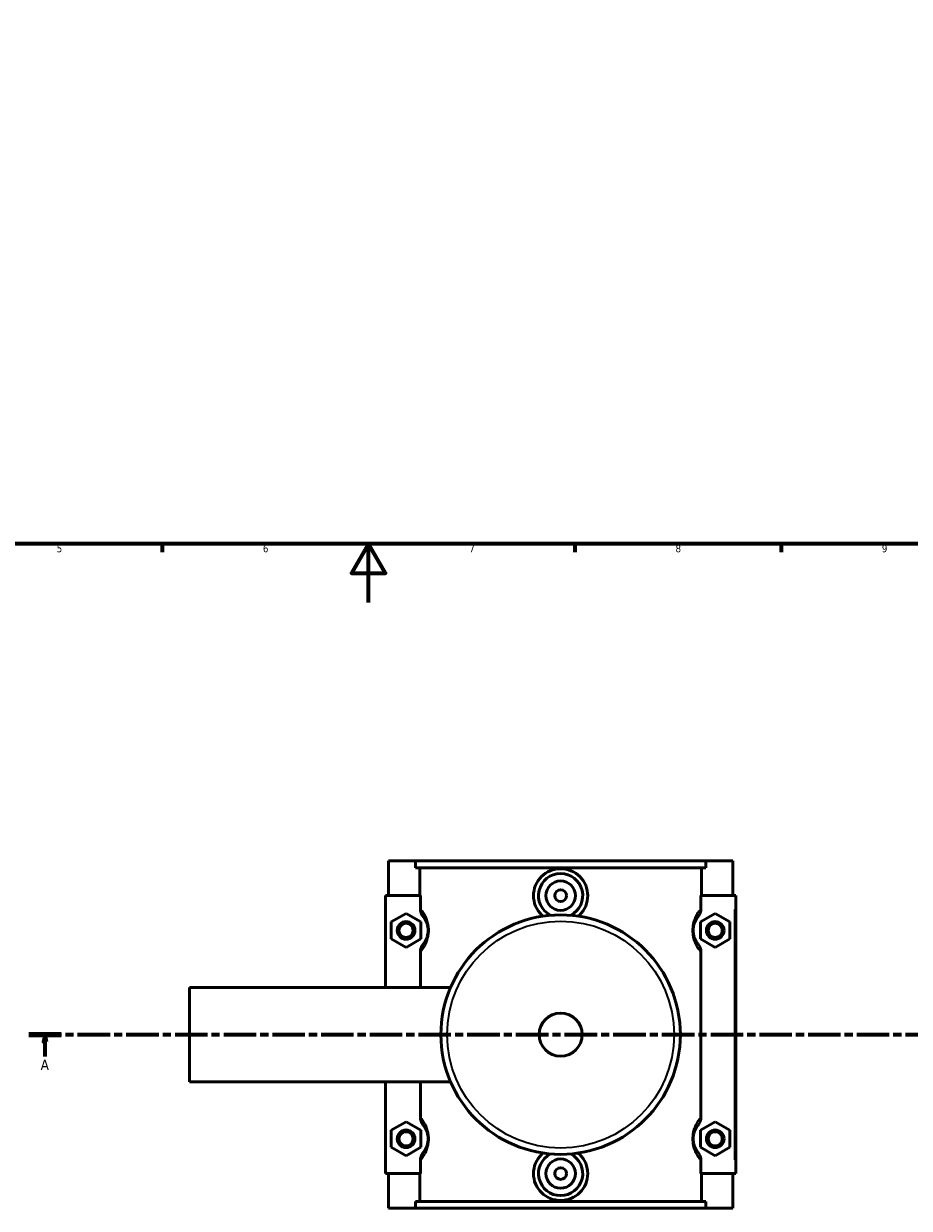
# Model space of a CAD drawing. Header units: millimetres. Extents: x 0 to 950, y -206 to 1211.
# Tile 2 of 7: x 303 to 604, y -206 to 197. Entities that reach past the tile are written whole.
import ezdxf

# ---------------------------------------------------------------- set-up
doc = ezdxf.new("R2010")
doc.units = ezdxf.units.MM
doc.linetypes.add('CHAIN', pattern=[0.3543, 0.2362, -0.0295, 0.0591, -0.0295])
for name, color, linetype, lineweight in [('Border (ISO)', 7, 'Continuous', 70), ('Section Line (ISO)', 7, 'CHAIN', 70), ('Visible (ISO)', 7, 'Continuous', 50), ('Visible Narrow (ISO)', 7, 'Continuous', 35)]:
    doc.layers.add(name, color=color, linetype=linetype, lineweight=lineweight)
doc.styles.add('Label Text (ISO)', font='tahoma.ttf')
doc.styles.add('Note Text (ISO)', font='tahoma.ttf')

# ---------------------------------------------------------------- blocks, each defined once
blk = doc.blocks.new('Borders Default Border')
at = {"layer": 'Border (ISO)'}
for p, q in [((350.42, 20), (350.42, 17.1)), ((490.58, 20), (490.58, 17.1)), ((560.67, 20), (560.67, 17.1))]:
    blk.add_line(p, q, dxfattribs=at)
at = {"layer": 'Border (ISO)', "flags": 128}
for points in [[(20, 20), (20, 574), (821, 574), (821, 20), (20, 20)], [(420.5, 0), (420.5, 20), (414.73, 10), (426.27, 10), (420.5, 20)]]:
    blk.add_lwpolyline(points, dxfattribs=at)
at = {"layer": 'Border (ISO)', "color": 232, "true_color": 0xca0064, "char_height": 2.5, "attachment_point": 7, "style": 'Note Text (ISO)'}
for s, insert in [('5', (314.64, 17.05)), ('6', (384.66, 17.05)), ('7', (454.77, 17.1)), ('8', (524.81, 17.04)), ('9', (594.88, 17.05))]:
    blk.add_mtext(s, dxfattribs=dict(at, insert=insert))
blk = doc.blocks.new('2dTransSection0')
at = {"layer": 'Section Line (ISO)', "linetype": 'CHAIN', "ltscale": 46.681}
blk.add_line((305.2, -146.75), (729.62, -146.75), dxfattribs=at)
at = {"layer": 'Section Line (ISO)', "linetype": 'Continuous', "lineweight": 140}
for p, q in [((305.2, -146.75), (316.14, -146.75)), ((718.68, -146.75), (729.62, -146.75))]:
    blk.add_line(p, q, dxfattribs=at)
at = {"layer": 'Section Line (ISO)', "linetype": 'Continuous'}
for p, q in [((310.67, -146.75), (310.17, -149.25)), ((310.67, -149.25), (310.67, -146.75)), ((311.17, -149.25), (310.67, -146.75)), ((724.15, -146.75), (723.65, -149.25)), ((724.15, -149.25), (724.15, -146.75)), ((724.65, -149.25), (724.15, -146.75)), ((310.17, -149.25), (311.17, -149.25)), ((310.67, -154.16), (310.67, -149.25)), ((723.65, -149.25), (724.65, -149.25)), ((724.15, -154.16), (724.15, -149.25))]:
    blk.add_line(p, q, dxfattribs=at)
at = {"layer": 'Section Line (ISO)', "linetype": 'Continuous', "flags": 128}
for points in [[(311.17, -149.25), (310.67, -146.75), (310.17, -149.25), (311.17, -149.25)], [(724.65, -149.25), (724.15, -146.75), (723.65, -149.25), (724.65, -149.25)]]:
    blk.add_lwpolyline(points, dxfattribs=at)
at = {"layer": 'Section Line (ISO)'}
for points in [[(311.17, -149.25), (310.67, -146.75), (310.17, -149.25), (311.17, -149.25)], [(724.65, -149.25), (724.15, -146.75), (723.65, -149.25), (724.65, -149.25)]]:
    blk.add_solid(points, dxfattribs=at)
at = {"layer": 'Section Line (ISO)', "char_height": 3.5, "attachment_point": 7, "style": 'Label Text (ISO)'}
for insert in [(309.18, -158.75), (722.66, -158.75)]:
    blk.add_mtext('A', dxfattribs=dict(at, insert=insert))

msp = doc.modelspace()

# ---------------------------------------------------------------- linework, layer by layer
at = {"layer": 'Visible (ISO)'}
for p, q in [((427.2812, -87.7542), (427.2812, -99.5542)), ((427.2812, -87.7542), (436.4517, -87.7542)), ((436.4517, -87.7542), (535.1108, -87.7542)), ((436.4517, -90.1142), (436.4517, -87.7542)), ((535.1108, -87.7542), (535.1108, -90.1142)), ((535.1108, -87.7542), (544.2812, -87.7542)), ((544.2812, -87.7542), (544.2812, -99.5542)), ((535.1108, -90.1142), (436.4517, -90.1142)), ((437.9412, -99.5542), (437.9412, -90.1142)), ((533.6213, -99.5542), (533.6213, -90.1142)), ((438.148, -99.5542), (426.2812, -99.5542)), ((426.2812, -99.5542), (426.2812, -130.7542)), ((438.148, -99.5542), (438.148, -104.0202)), ((533.4144, -104.0202), (533.4144, -99.5542)), ((533.4144, -99.5542), (544.7812, -99.5542)), ((544.7812, -99.5542), (545.2812, -99.5542)), ((545.2812, -193.9542), (545.2812, -99.5542)), ((428.2812, -108.4674), (433.2812, -105.5807)), ((428.2812, -114.2409), (428.2812, -108.4674)), ((433.2812, -105.5807), (438.2812, -108.4674)), ((438.2812, -108.4674), (438.2812, -114.2409)), ((538.2812, -105.5807), (533.2812, -108.4674)), ((533.2812, -108.4674), (533.2812, -114.2409)), ((543.2812, -108.4674), (538.2812, -105.5807)), ((543.2812, -114.2409), (543.2812, -108.4674)), ((433.2812, -117.1277), (428.2812, -114.2409)), ((438.2812, -114.2409), (433.2812, -117.1277)), ((533.2812, -114.2409), (538.2812, -117.1277)), ((538.2812, -117.1277), (543.2812, -114.2409)), ((438.148, -118.6881), (438.148, -130.7542)), ((533.4144, -174.8202), (533.4144, -118.6881)), ((359.7812, -162.7542), (359.7812, -130.7542)), ((359.7812, -130.7542), (448.3944, -130.7542)), ((359.7812, -162.7542), (448.3944, -162.7542)), ((426.2812, -162.7542), (426.2812, -193.9542)), ((438.148, -162.7542), (438.148, -174.8202)), ((428.2812, -179.2674), (433.2812, -176.3807)), ((433.2812, -176.3807), (438.2812, -179.2674)), ((538.2812, -176.3807), (533.2812, -179.2674)), ((543.2812, -179.2674), (538.2812, -176.3807)), ((428.2812, -185.0409), (428.2812, -179.2674)), ((438.2812, -179.2674), (438.2812, -185.0409)), ((533.2812, -179.2674), (533.2812, -185.0409)), ((543.2812, -185.0409), (543.2812, -179.2674)), ((433.2812, -187.9277), (428.2812, -185.0409)), ((438.2812, -185.0409), (433.2812, -187.9277)), ((533.2812, -185.0409), (538.2812, -187.9277)), ((538.2812, -187.9277), (543.2812, -185.0409)), ((438.148, -189.4881), (438.148, -193.9542)), ((533.4144, -193.9542), (533.4144, -189.4881)), ((426.2812, -193.9542), (438.148, -193.9542)), ((427.2812, -193.9542), (427.2812, -205.7542)), ((437.9412, -203.3942), (437.9412, -193.9542)), ((544.7812, -193.9542), (533.4144, -193.9542)), ((533.6213, -203.3942), (533.6213, -193.9542)), ((544.2812, -193.9542), (544.2812, -205.7542)), ((545.2812, -193.9542), (544.7812, -193.9542)), ((535.1108, -203.3942), (436.4517, -203.3942)), ((436.4517, -205.7542), (436.4517, -203.3942)), ((535.1108, -203.3942), (535.1108, -205.7542)), ((436.4517, -205.7542), (427.2812, -205.7542)), ((436.4517, -205.7542), (535.1108, -205.7542)), ((544.2812, -205.7542), (535.1108, -205.7542))]:
    msp.add_line(p, q, dxfattribs=at)
for centre, radius in [((485.7812, -99.5542), 5), ((485.7812, -99.5542), 2), ((433.2812, -111.3542), 3), ((485.7812, -146.7542), 40.6667), ((538.2812, -111.3542), 3), ((433.2812, -111.3542), 2.4), ((538.2812, -111.3542), 2.4), ((485.7812, -146.7542), 7.32), ((433.2812, -182.1542), 3), ((433.2812, -182.1542), 2.4), ((538.2812, -182.1542), 3), ((538.2812, -182.1542), 2.4), ((485.7812, -193.9542), 5), ((485.7812, -193.9542), 2)]:
    msp.add_circle(centre, radius, dxfattribs=at)
for centre, start, end in [((485.7812, -99.5542), 297.092617, 242.907383), ((485.7812, -193.9542), 117.092617, 62.907383)]:
    msp.add_arc(centre, 7.5, start, end, dxfattribs=at)
for points, knots in [([(479.8222, -106.5258), (479.6328, -106.3673), (479.4519, -106.2029), (478.4607, -105.225), (477.7474, -104.1984), (476.7989, -101.9415), (476.5639, -100.7109), (476.5639, -98.3975), (476.7989, -97.1669), (477.7474, -94.9099), (478.4607, -93.8833), (480.0984, -92.2676), (481.1322, -91.5689), (483.3963, -90.6419), (484.6268, -90.4138), (486.9356, -90.4138), (488.1661, -90.6419), (490.4303, -91.5689), (491.464, -92.2676), (493.1017, -93.8833), (493.815, -94.9099), (494.7636, -97.1669), (494.9986, -98.3975), (494.9986, -99.5542)], [2.0066696, 2.0066696, 2.0066696, 2.0066696, 2.0792641, 2.0792641, 2.42627242, 2.42627242, 2.77328074, 2.77328074, 3.12028906, 3.12028906, 3.46729739, 3.46729739, 3.81360925, 3.81360925, 4.15992111, 4.15992111, 4.50623298, 4.50623298, 4.85254484, 4.85254484, 5.19955316, 5.19955316, 5.54656148, 5.54656148, 5.54656148, 5.54656148]), ([(494.9986, -99.5542), (494.9986, -100.7109), (494.7636, -101.9415), (493.815, -104.1984), (493.1017, -105.225), (492.1106, -106.2029), (491.9296, -106.3673), (491.7403, -106.5258)], [0, 0, 0, 0, 0.347008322, 0.347008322, 0.694016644, 0.694016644, 0.766611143, 0.766611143, 0.766611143, 0.766611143]), ([(438.148, -104.0202), (438.148, -104.4933), (438.2346, -104.9623), (438.5605, -105.8425), (438.7951, -106.2489), (439.0894, -106.6092)], [-0.281664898, -0.281664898, -0.281664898, -0.281664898, -0.139591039, -0.139591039, 0, 0, 0, 0]), ([(532.473, -106.6092), (532.768, -106.2481), (533.0029, -105.8408), (533.3282, -104.9605), (533.4144, -104.4923), (533.4144, -104.0202)], [-0.281341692, -0.281341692, -0.281341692, -0.281341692, -0.141623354, -0.141623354, 0, 0, 0, 0]), ([(439.0894, -106.6092), (439.186, -106.7274), (439.29, -106.8619), (439.5623, -107.2461), (439.7381, -107.5196), (440.053, -108.117), (440.1915, -108.4156), (440.4317, -109.0681), (440.5359, -109.412), (440.6795, -110.087), (440.7279, -110.4028), (440.7723, -110.9356), (440.7812, -111.1448), (440.7812, -111.3542), (440.7812, -111.5635), (440.7723, -111.7728), (440.7279, -112.3055), (440.6795, -112.6213), (440.5359, -113.2963), (440.4317, -113.6402), (440.1915, -114.2928), (440.053, -114.5914), (439.7381, -115.1887), (439.5623, -115.4623), (439.29, -115.8464), (439.186, -115.981), (439.0894, -116.0991)], [0.49321699, 0.49321699, 0.49321699, 0.49321699, 0.68914317, 0.68914317, 0.9778928, 0.9778928, 1.20066969, 1.20066969, 1.39660201, 1.39660201, 1.54731918, 1.54731918, 1.64151741, 1.64151741, 1.64151741, 1.73571564, 1.73571564, 1.8864328, 1.8864328, 2.08236512, 2.08236512, 2.30514201, 2.30514201, 2.59389165, 2.59389165, 2.78981782, 2.78981782, 2.78981782, 2.78981782]), ([(532.473, -116.0991), (532.3765, -115.981), (532.2724, -115.8464), (532.0001, -115.4623), (531.8243, -115.1887), (531.5094, -114.5914), (531.371, -114.2928), (531.1307, -113.6402), (531.0265, -113.2963), (530.883, -112.6213), (530.8345, -112.3055), (530.7901, -111.7728), (530.7812, -111.5635), (530.7812, -111.3542), (530.7812, -111.1448), (530.7901, -110.9356), (530.8345, -110.4028), (530.883, -110.087), (531.0265, -109.412), (531.1307, -109.0681), (531.371, -108.4156), (531.5094, -108.117), (531.8243, -107.5196), (532.0001, -107.2461), (532.2724, -106.8619), (532.3765, -106.7274), (532.473, -106.6092)], [0.49321594, 0.49321594, 0.49321594, 0.49321594, 0.68914231, 0.68914231, 0.9778921, 0.9778921, 1.20066864, 1.20066864, 1.39660096, 1.39660096, 1.54731812, 1.54731812, 1.64151635, 1.64151635, 1.64151635, 1.73571458, 1.73571458, 1.88643175, 1.88643175, 2.08236407, 2.08236407, 2.30514061, 2.30514061, 2.5938904, 2.5938904, 2.78981677, 2.78981677, 2.78981677, 2.78981677]), ([(439.0894, -116.0991), (438.7945, -116.4602), (438.5596, -116.8675), (438.2343, -117.7479), (438.148, -118.216), (438.148, -118.6881)], [-0.281341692, -0.281341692, -0.281341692, -0.281341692, -0.141623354, -0.141623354, 0, 0, 0, 0]), ([(533.4144, -118.6881), (533.4144, -118.2151), (533.3278, -117.746), (533.0019, -116.8659), (532.7674, -116.4595), (532.473, -116.0991)], [-0.281664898, -0.281664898, -0.281664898, -0.281664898, -0.139591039, -0.139591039, 0, 0, 0, 0]), ([(438.148, -174.8202), (438.148, -175.2933), (438.2346, -175.7623), (438.5605, -176.6425), (438.7951, -177.0489), (439.0894, -177.4092)], [-0.281664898, -0.281664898, -0.281664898, -0.281664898, -0.139591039, -0.139591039, 0, 0, 0, 0]), ([(532.473, -177.4092), (532.768, -177.0481), (533.0029, -176.6408), (533.3282, -175.7605), (533.4144, -175.2923), (533.4144, -174.8202)], [-0.281341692, -0.281341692, -0.281341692, -0.281341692, -0.141623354, -0.141623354, 0, 0, 0, 0]), ([(439.0894, -177.4092), (439.186, -177.5274), (439.29, -177.6619), (439.5623, -178.0461), (439.7381, -178.3196), (440.053, -178.917), (440.1915, -179.2156), (440.4317, -179.8681), (440.5359, -180.212), (440.6795, -180.887), (440.7279, -181.2028), (440.7723, -181.7356), (440.7812, -181.9448), (440.7812, -182.1542), (440.7812, -182.3635), (440.7723, -182.5728), (440.7279, -183.1055), (440.6795, -183.4213), (440.5359, -184.0963), (440.4317, -184.4402), (440.1915, -185.0928), (440.053, -185.3914), (439.7381, -185.9887), (439.5623, -186.2623), (439.29, -186.6464), (439.186, -186.781), (439.0894, -186.8991)], [0.49321699, 0.49321699, 0.49321699, 0.49321699, 0.68914327, 0.68914327, 0.97789298, 0.97789298, 1.20066969, 1.20066969, 1.39660201, 1.39660201, 1.54731917, 1.54731917, 1.6415174, 1.6415174, 1.6415174, 1.73571563, 1.73571563, 1.8864328, 1.8864328, 2.08236512, 2.08236512, 2.30514182, 2.30514182, 2.59389154, 2.59389154, 2.78981782, 2.78981782, 2.78981782, 2.78981782]), ([(532.473, -186.8991), (532.3765, -186.781), (532.2724, -186.6464), (532.0001, -186.2623), (531.8243, -185.9887), (531.5094, -185.3914), (531.371, -185.0928), (531.1307, -184.4402), (531.0265, -184.0963), (530.883, -183.4213), (530.8345, -183.1055), (530.7901, -182.5728), (530.7812, -182.3635), (530.7812, -182.1542), (530.7812, -181.9448), (530.7901, -181.7356), (530.8345, -181.2028), (530.883, -180.887), (531.0265, -180.212), (531.1307, -179.8681), (531.371, -179.2156), (531.5094, -178.917), (531.8243, -178.3196), (532.0001, -178.0461), (532.2724, -177.6619), (532.3765, -177.5274), (532.473, -177.4092)], [0.49294881, 0.49294881, 0.49294881, 0.49294881, 0.68887786, 0.68887786, 0.97762841, 0.97762841, 1.20040141, 1.20040141, 1.39633373, 1.39633373, 1.5470509, 1.5470509, 1.64124913, 1.64124913, 1.64124913, 1.73544736, 1.73544736, 1.88616453, 1.88616453, 2.08209684, 2.08209684, 2.30486984, 2.30486984, 2.59362039, 2.59362039, 2.78954945, 2.78954945, 2.78954945, 2.78954945]), ([(439.0894, -186.8991), (438.7945, -187.2602), (438.5596, -187.6675), (438.2343, -188.5479), (438.148, -189.016), (438.148, -189.4881)], [-0.281341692, -0.281341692, -0.281341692, -0.281341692, -0.141623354, -0.141623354, 0, 0, 0, 0]), ([(494.9986, -193.9542), (494.9986, -195.1109), (494.7636, -196.3415), (493.815, -198.5984), (493.1017, -199.625), (491.464, -201.2407), (490.4303, -201.9394), (488.1661, -202.8664), (486.9356, -203.0946), (484.6268, -203.0946), (483.3963, -202.8664), (481.1322, -201.9394), (480.0984, -201.2407), (478.4607, -199.625), (477.7474, -198.5984), (476.7989, -196.3415), (476.5639, -195.1109), (476.5639, -193.9542), (476.5639, -192.7975), (476.7989, -191.5669), (477.7474, -189.3099), (478.4607, -188.2833), (479.4519, -187.3055), (479.6328, -187.1411), (479.8222, -186.9826)], [2.77328074, 2.77328074, 2.77328074, 2.77328074, 3.12028906, 3.12028906, 3.46729739, 3.46729739, 3.81360925, 3.81360925, 4.15992111, 4.15992111, 4.50623298, 4.50623298, 4.85254484, 4.85254484, 5.19955316, 5.19955316, 5.54656148, 5.54656148, 5.54656148, 5.89356981, 5.89356981, 6.24057813, 6.24057813, 6.31317263, 6.31317263, 6.31317263, 6.31317263]), ([(491.7403, -186.9826), (491.9296, -187.1411), (492.1106, -187.3055), (493.1017, -188.2833), (493.815, -189.3099), (494.7636, -191.5669), (494.9986, -192.7975), (494.9986, -193.9542)], [7.553231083, 7.553231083, 7.553231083, 7.553231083, 7.625825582, 7.625825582, 7.972833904, 7.972833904, 8.319842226, 8.319842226, 8.319842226, 8.319842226]), ([(533.4144, -189.4881), (533.4144, -189.0151), (533.3278, -188.546), (533.0019, -187.6659), (532.7674, -187.2595), (532.473, -186.8991)], [-0.281664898, -0.281664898, -0.281664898, -0.281664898, -0.139591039, -0.139591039, 0, 0, 0, 0])]:
    msp.add_open_spline(points, degree=3, knots=knots, dxfattribs=at)
at = {"layer": 'Visible Narrow (ISO)'}
msp.add_line((544.7812, -104.2742), (544.7812, -189.2342), dxfattribs=at)
msp.add_circle((485.7812, -146.7542), 38.5253, dxfattribs=at)
for points, knots in [([(438.4385, -118.3642), (438.5683, -118.2138), (438.7057, -118.0467), (439.113, -117.5163), (439.3987, -117.106), (439.9104, -116.21), (440.1354, -115.7621), (440.5258, -114.7832), (440.6951, -114.2674), (440.9284, -113.2549), (441.0071, -112.7812), (441.0793, -111.9821), (441.0937, -111.6682), (441.0937, -111.3542), (441.0937, -111.0402), (441.0793, -110.7262), (441.0071, -109.9271), (440.9284, -109.4534), (440.6951, -108.441), (440.5258, -107.9251), (440.1354, -106.9463), (439.9104, -106.4984), (439.3987, -105.6023), (439.113, -105.192), (438.7057, -104.6616), (438.5683, -104.4945), (438.4385, -104.3442)], [-2.7512835, -2.7512835, -2.7512835, -2.7512835, -2.59389165, -2.59389165, -2.30514201, -2.30514201, -2.08236512, -2.08236512, -1.8864328, -1.8864328, -1.73571564, -1.73571564, -1.64151741, -1.64151741, -1.64151741, -1.54731918, -1.54731918, -1.39660201, -1.39660201, -1.20066969, -1.20066969, -0.9778928, -0.9778928, -0.68914317, -0.68914317, -0.53175131, -0.53175131, -0.53175131, -0.53175131]), ([(533.1239, -104.3442), (532.9941, -104.4945), (532.8567, -104.6616), (532.4494, -105.192), (532.1638, -105.6023), (531.6521, -106.4984), (531.4271, -106.9463), (531.0366, -107.9251), (530.8674, -108.441), (530.634, -109.4534), (530.5554, -109.9271), (530.4831, -110.7262), (530.4687, -111.0402), (530.4687, -111.3542), (530.4687, -111.6682), (530.4831, -111.9821), (530.5554, -112.7812), (530.634, -113.2549), (530.8674, -114.2674), (531.0366, -114.7832), (531.4271, -115.7621), (531.6521, -116.21), (532.1638, -117.106), (532.4494, -117.5163), (532.8567, -118.0467), (532.9941, -118.2138), (533.1239, -118.3642)], [-2.75128245, -2.75128245, -2.75128245, -2.75128245, -2.5938904, -2.5938904, -2.30514061, -2.30514061, -2.08236407, -2.08236407, -1.88643175, -1.88643175, -1.73571458, -1.73571458, -1.64151635, -1.64151635, -1.64151635, -1.54731812, -1.54731812, -1.39660096, -1.39660096, -1.20066864, -1.20066864, -0.9778921, -0.9778921, -0.68914231, -0.68914231, -0.53175026, -0.53175026, -0.53175026, -0.53175026]), ([(438.4385, -189.1642), (438.5683, -189.0138), (438.7057, -188.8467), (439.113, -188.3163), (439.3987, -187.906), (439.9104, -187.01), (440.1354, -186.5621), (440.5258, -185.5832), (440.6951, -185.0674), (440.9284, -184.0549), (441.0071, -183.5812), (441.0793, -182.7821), (441.0937, -182.4682), (441.0937, -182.1542), (441.0937, -181.8402), (441.0793, -181.5262), (441.0071, -180.7271), (440.9284, -180.2535), (440.6951, -179.241), (440.5258, -178.7251), (440.1354, -177.7463), (439.9104, -177.2984), (439.3987, -176.4023), (439.113, -175.992), (438.7057, -175.4616), (438.5683, -175.2945), (438.4385, -175.1442)], [-2.7512835, -2.7512835, -2.7512835, -2.7512835, -2.59389154, -2.59389154, -2.30514182, -2.30514182, -2.08236512, -2.08236512, -1.8864328, -1.8864328, -1.73571563, -1.73571563, -1.6415174, -1.6415174, -1.6415174, -1.54731917, -1.54731917, -1.39660201, -1.39660201, -1.20066969, -1.20066969, -0.97789298, -0.97789298, -0.68914327, -0.68914327, -0.53175131, -0.53175131, -0.53175131, -0.53175131]), ([(533.1239, -175.1442), (532.9941, -175.2945), (532.8567, -175.4616), (532.4494, -175.992), (532.1637, -176.4024), (531.6521, -177.2984), (531.4271, -177.7463), (531.0366, -178.7251), (530.8674, -179.241), (530.634, -180.2535), (530.5554, -180.7271), (530.4831, -181.5262), (530.4687, -181.8402), (530.4687, -182.1542), (530.4687, -182.4682), (530.4831, -182.7821), (530.5554, -183.5812), (530.634, -184.0549), (530.8674, -185.0674), (531.0366, -185.5832), (531.4271, -186.5621), (531.6521, -187.01), (532.1637, -187.906), (532.4494, -188.3163), (532.8567, -188.8467), (532.9941, -189.0138), (533.1239, -189.1642)], [-2.75101516, -2.75101516, -2.75101516, -2.75101516, -2.59362039, -2.59362039, -2.30486984, -2.30486984, -2.08209684, -2.08209684, -1.88616453, -1.88616453, -1.73544736, -1.73544736, -1.64124913, -1.64124913, -1.64124913, -1.5470509, -1.5470509, -1.39633373, -1.39633373, -1.20040141, -1.20040141, -0.97762841, -0.97762841, -0.68887786, -0.68887786, -0.5314831, -0.5314831, -0.5314831, -0.5314831])]:
    msp.add_open_spline(points, degree=3, knots=knots, dxfattribs=at)

# ---------------------------------------------------------------- block references
msp.add_blockref('Borders Default Border', (0, 0))
at = {"layer": 'Section Line (ISO)'}
msp.add_blockref('2dTransSection0', (0, 0), dxfattribs=at)

doc.saveas('drawing.dxf')
